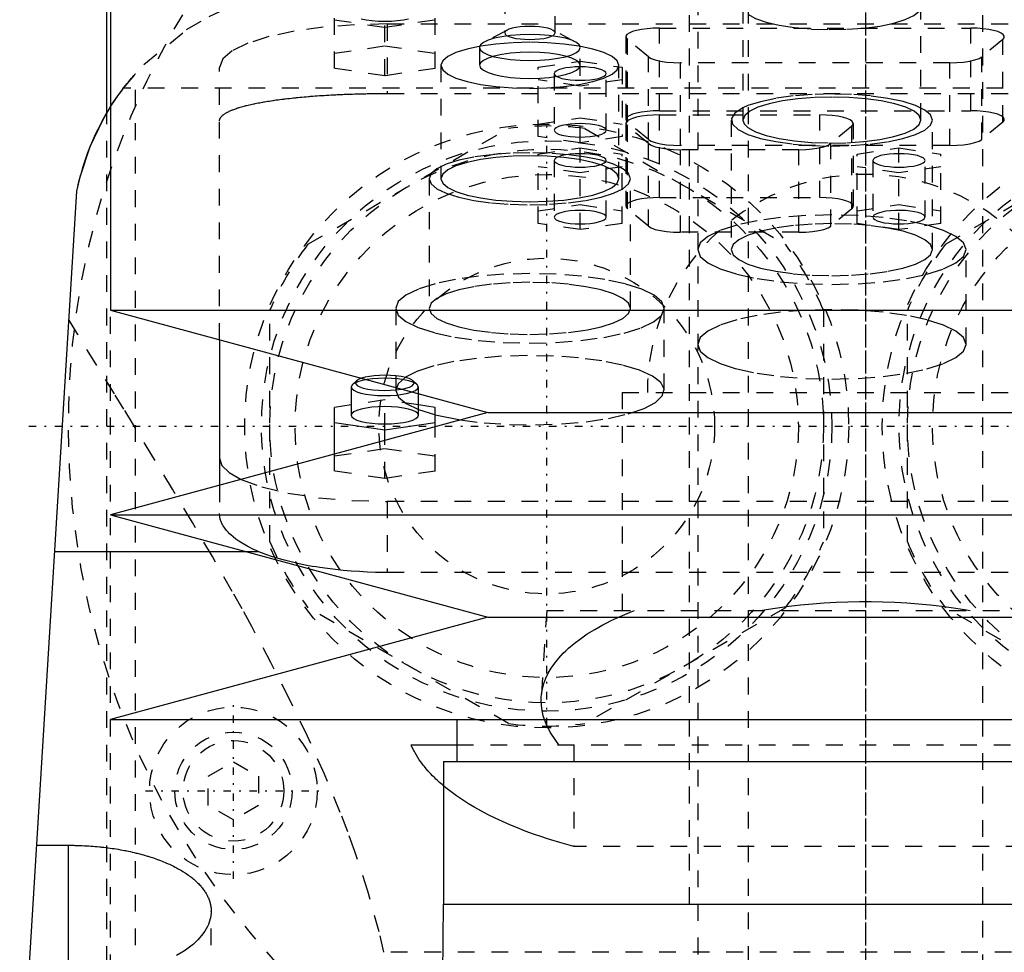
# Model space of a CAD drawing. Extents: x -90 to 90, y -139 to 487.
# Tile 9 of 14: x -50 to 8, y 195 to 250. Entities that reach past the tile are written whole.
import ezdxf

# ---------------------------------------------------------------- set-up
doc = ezdxf.new("R2010")
doc.units = 0
doc.linetypes.add('CENTER', pattern=[1.5, 0.45, -0.5, 0.05, -0.5])
doc.linetypes.add('DASHED', pattern=[2, 1, -1])
for name, color, linetype in [('AM_0', 7, 'CONTINUOUS'), ('AM_3', 7, 'DASHED'), ('AM_7', 7, 'CENTER')]:
    doc.layers.add(name, color=color, linetype=linetype)

msp = doc.modelspace()

# ---------------------------------------------------------------- linework, layer by layer
at = {"layer": 'AM_0', "color": 7, "linetype": 'CONTINUOUS'}
for p, q in [((-45, 300.5), (-45, 232.9)), ((-45.211, 244.674), (-45.211, 269)), ((-57, 77.05), (-47, 240)), ((-45, 232.9), (-22.5, 226.8)), ((-45, 232.9), (45, 232.9)), ((-38.5, 231.138), (-38.5, 222.462)), ((-30.577, 228.468), (-30.65, 228.329)), ((-30.65, 228.329), (-30.65, 226.639)), ((-30.336, 228.692), (-30.577, 228.468)), ((-26.65, 226.639), (-26.65, 227.925)), ((-30.65, 227.26), (-31.65, 227.11)), ((-25.65, 227.11), (-26.65, 227.26)), ((-22.5, 226.8), (-45, 220.7)), ((-31.65, 224.319), (-31.65, 227.11)), ((-25.65, 225.946), (-25.65, 227.11)), ((-25.65, 226.667), (-24.131, 226.36)), ((-22.5, 226.8), (22.5, 226.8)), ((-31.65, 226.214), (-28.65, 225.766)), ((-28.65, 225.766), (-25.65, 226.214)), ((-28.65, 225.133), (-28.65, 225.766)), ((-45, 220.7), (-22.5, 214.6)), ((-45, 220.7), (45, 220.7)), ((-36.885, 218.5), (-48.319, 218.5)), ((-22.5, 214.6), (-45, 208.5)), ((-22.5, 214.6), (22.5, 214.6)), ((-45, 208.5), (45, 208.5)), ((-24.35, 208.5), (-24.35, 206)), ((-27.082, 207), (-24.354, 207)), ((-25.15, 206), (-25.15, 197.5)), ((-25.15, 206), (25.15, 206)), ((-49.393, 201.006), (-47.5, 201.006)), ((-47.5, 192.749), (-47.5, 201.006)), ((-25.175, 197.5), (-25.428, 161.816)), ((-25.175, 197.5), (25.175, 197.5))]:
    msp.add_line(p, q, dxfattribs=at)
for points in [[(-30.65, 228.329), (-30.613, 228.23), (-30.502, 228.134), (-30.321, 228.045), (-30.079, 227.967), (-29.782, 227.903), (-29.444, 227.854), (-29.075, 227.824), (-28.691, 227.812), (-28.305, 227.82), (-27.932, 227.846), (-27.586, 227.891), (-27.28, 227.952), (-27.025, 228.028)], [(-30.336, 228.692), (-30.396, 228.601), (-30.384, 228.509), (-30.3, 228.42), (-30.147, 228.336), (-29.933, 228.263), (-29.665, 228.202), (-29.356, 228.156), (-29.017, 228.128), (-28.663, 228.118), (-28.308, 228.127), (-27.968, 228.154), (-27.656, 228.198)], [(-30.044, 228.845), (-30.218, 228.772), (-30.336, 228.692)], [(-30.65, 226.639), (-30.612, 226.538), (-30.498, 226.441), (-30.313, 226.351), (-30.064, 226.273), (-29.761, 226.209), (-29.415, 226.161), (-29.04, 226.131), (-28.65, 226.121), (-28.26, 226.131), (-27.885, 226.161), (-27.539, 226.209), (-27.236, 226.273), (-26.987, 226.351), (-26.802, 226.441), (-26.688, 226.538), (-26.65, 226.639)], [(-38.5, 224.088), (-38.354, 223.647), (-37.919, 223.219), (-37.209, 222.816)]]:
    msp.add_lwpolyline(points, dxfattribs=at)
for points in [[(-47, 240, 0), (-46.785, 240.919, 0), (-46.203, 242.663, 0), (-45.439, 244.272, 0), (-44.998, 245.022, 0)], [(-47, 240, 0), (-46.968, 240.157, 0), (-46.898, 240.471, 0), (-46.821, 240.784, 0), (-46.78, 240.94, 0), (-46.737, 241.095, 0), (-46.647, 241.403, 0), (-46.551, 241.709, 0), (-46.449, 242.01, 0), (-46.341, 242.307, 0), (-46.229, 242.599, 0), (-46.17, 242.743, 0), (-46.111, 242.885, 0), (-45.989, 243.165, 0), (-45.864, 243.439, 0), (-45.735, 243.705, 0), (-45.604, 243.964, 0), (-45.471, 244.214, 0), (-45.404, 244.336, 0), (-45.336, 244.456, 0), (-45.201, 244.689, 0), (-45.067, 244.913, 0), (-44.999, 245.021, 0)], [(-25.153, 204.555, 0), (-25.231, 204.621, 0), (-25.382, 204.753, 0), (-25.527, 204.886, 0), (-25.598, 204.953, 0), (-25.667, 205.02, 0), (-25.802, 205.154, 0), (-25.932, 205.289, 0), (-26.056, 205.425, 0), (-26.174, 205.561, 0), (-26.287, 205.697, 0), (-26.342, 205.766, 0), (-26.395, 205.834, 0), (-26.496, 205.971, 0), (-26.593, 206.108, 0), (-26.683, 206.246, 0), (-26.768, 206.383, 0), (-26.848, 206.521, 0), (-26.885, 206.589, 0), (-26.921, 206.658, 0), (-26.99, 206.795, 0), (-27.052, 206.932, 0), (-27.082, 207, 0)], [(-47.5, 201.006, 0), (-47.438, 201.006, 0), (-47.312, 201.005, 0), (-47.186, 201.004, 0), (-47.123, 201.002, 0), (-47.06, 201.001, 0), (-46.934, 200.998, 0), (-46.807, 200.993, 0), (-46.679, 200.988, 0), (-46.552, 200.982, 0), (-46.424, 200.975, 0), (-46.361, 200.972, 0), (-46.297, 200.967, 0), (-46.169, 200.959, 0), (-46.042, 200.949, 0), (-45.914, 200.939, 0), (-45.787, 200.927, 0), (-45.66, 200.915, 0), (-45.596, 200.908, 0), (-45.533, 200.902, 0), (-45.406, 200.888, 0), (-45.28, 200.873, 0), (-45.217, 200.865, 0), (-45.154, 200.857, 0), (-45.029, 200.84, 0), (-44.905, 200.822, 0), (-44.843, 200.813, 0), (-44.781, 200.804, 0), (-44.657, 200.784, 0), (-44.535, 200.764, 0), (-44.413, 200.743, 0), (-44.292, 200.721, 0), (-44.172, 200.699, 0), (-44.112, 200.687, 0), (-44.053, 200.675, 0), (-43.934, 200.651, 0), (-43.817, 200.626, 0), (-43.701, 200.6, 0), (-43.585, 200.573, 0), (-43.471, 200.545, 0), (-43.415, 200.532, 0), (-43.358, 200.517, 0), (-43.247, 200.488, 0), (-43.136, 200.459, 0), (-43.027, 200.429, 0), (-42.919, 200.398, 0), (-42.813, 200.366, 0), (-42.76, 200.35, 0), (-42.708, 200.334, 0), (-42.604, 200.301, 0), (-42.502, 200.268, 0), (-42.402, 200.234, 0), (-42.302, 200.2, 0), (-42.205, 200.165, 0), (-42.157, 200.147, 0), (-42.109, 200.129, 0), (-42.015, 200.093, 0), (-41.922, 200.057, 0), (-41.831, 200.02, 0), (-41.742, 199.983, 0), (-41.654, 199.946, 0), (-41.611, 199.927, 0), (-41.569, 199.908, 0), (-41.484, 199.87, 0), (-41.4, 199.831, 0), (-41.358, 199.811, 0), (-41.317, 199.791, 0), (-41.235, 199.751, 0), (-41.154, 199.71, 0), (-41.114, 199.689, 0), (-41.075, 199.668, 0), (-40.996, 199.626, 0), (-40.919, 199.583, 0), (-40.843, 199.539, 0), (-40.768, 199.495, 0), (-40.694, 199.451, 0), (-40.658, 199.428, 0), (-40.622, 199.406, 0), (-40.551, 199.36, 0), (-40.481, 199.314, 0), (-40.413, 199.267, 0), (-40.346, 199.22, 0), (-40.281, 199.172, 0), (-40.249, 199.148, 0), (-40.217, 199.124, 0), (-40.155, 199.075, 0), (-40.094, 199.026, 0), (-40.034, 198.976, 0), (-39.977, 198.926, 0), (-39.92, 198.876, 0), (-39.893, 198.851, 0), (-39.866, 198.825, 0), (-39.813, 198.774, 0), (-39.761, 198.723, 0), (-39.712, 198.671, 0), (-39.664, 198.619, 0), (-39.617, 198.567, 0), (-39.595, 198.54, 0), (-39.572, 198.514, 0), (-39.529, 198.461, 0), (-39.488, 198.408, 0), (-39.448, 198.354, 0), (-39.41, 198.301, 0), (-39.374, 198.247, 0), (-39.356, 198.22, 0), (-39.339, 198.193, 0), (-39.306, 198.139, 0), (-39.275, 198.084, 0), (-39.26, 198.057, 0), (-39.245, 198.03, 0), (-39.218, 197.975, 0), (-39.191, 197.921, 0), (-39.179, 197.893, 0), (-39.167, 197.866, 0), (-39.144, 197.811, 0), (-39.123, 197.756, 0), (-39.104, 197.702, 0), (-39.086, 197.647, 0), (-39.071, 197.592, 0), (-39.063, 197.565, 0), (-39.056, 197.538, 0), (-39.044, 197.483, 0), (-39.033, 197.429, 0), (-39.023, 197.374, 0), (-39.015, 197.32, 0), (-39.009, 197.266, 0), (-39.007, 197.239, 0), (-39.005, 197.212, 0), (-39.002, 197.158, 0), (-39, 197.105, 0), (-39, 197.078, 0)], [(-39, 197.078, 0), (-39.004, 196.95, 0), (-39.04, 196.688, 0), (-39.114, 196.423, 0), (-39.165, 196.29, 0), (-39.226, 196.157, 0), (-39.377, 195.891, 0), (-39.567, 195.628, 0), (-39.795, 195.371, 0), (-40.061, 195.12, 0), (-40.361, 194.878, 0), (-40.524, 194.761, 0), (-40.695, 194.647, 0), (-41.058, 194.428, 0)]]:
    msp.add_polyline3d(points, dxfattribs=at)
at = {"layer": 'AM_3', "color": 6, "linetype": 'DASHED'}
for p, q in [((-7, 419), (-7, -110.5)), ((7, -110.5), (7, 419)), ((-10, 403.5), (-10, -70.5)), ((-10.5, 300.5), (-10.5, 197.5)), ((-21.5, 259.576), (-21.5, 249.434)), ((-18.5, 249.434), (-18.5, 259.576)), ((-28.65, 246.874), (-28.65, 251.564)), ((-31.65, 247.322), (-31.65, 251.116)), ((-25.65, 247.322), (-25.65, 251.116)), ((-7.3, 251.002), (-7.3, 244.241)), ((3.3, 244.241), (3.3, 251.002)), ((-31.65, 250.219), (-28.65, 249.771)), ((-28.65, 249.771), (-25.65, 250.219)), ((-28.5, 249.97), (-28.5, 245.825)), ((-28.5, 249.97), (28.5, 249.97)), ((-21.342, 249.607), (-22.684, 248.911)), ((-17.316, 248.911), (-18.658, 249.607)), ((-12.28, 249.72), (6.28, 249.72)), ((-12.28, 244.794), (-12.28, 249.72)), ((6.28, 244.794), (6.28, 249.72)), ((-14.28, 249.202), (-14.28, 244.276)), ((-14.189, 244.122), (-14.189, 249.048)), ((-12.939, 248.013), (-14.189, 249.048)), ((8.189, 249.048), (6.939, 248.013)), ((8.189, 244.122), (8.189, 249.048)), ((-31.65, 248.218), (-28.65, 248.667)), ((-28.65, 248.667), (-25.65, 248.218)), ((-23, 248.565), (-23, 247.502)), ((-17, 242.882), (-17, 248.565)), ((-19.5, 247.383), (-17, 247.757)), ((-17, 247.757), (-14.5, 247.383)), ((-12.939, 243.086), (-12.939, 248.013)), ((6.939, 243.086), (6.939, 248.013)), ((-38.5, 231.138), (-38.5, 247.382)), ((-28.65, 246.874), (-31.65, 247.322)), ((-25.65, 247.322), (-28.65, 246.874)), ((-25.3, 247.502), (-25.3, 240.741)), ((-19.5, 243.255), (-19.5, 247.383)), ((-14.7, 240.741), (-14.7, 247.502)), ((-14.5, 247.383), (-14.5, 243.255)), ((-11.03, 242.723), (-11.03, 247.649)), ((5.03, 247.649), (-11.03, 247.649)), ((5.03, 242.723), (5.03, 247.649)), ((-43.5, 77.05), (-43.5, 247.019)), ((-17, 246.263), (-19.5, 246.636)), ((-18.55, 247.01), (-18.55, 243.629)), ((-14.5, 246.636), (-17, 246.263)), ((-15.45, 243.629), (-15.45, 247.01)), ((44.217, 246.15), (-44.217, 246.15)), ((-28.5, 245.825), (28.5, 245.825)), ((-12.28, 244.794), (6.28, 244.794)), ((-7.001, 245.099), (-7.301, 244.968)), ((-45.211, 176), (-45.211, 244.674)), ((-19.5, 244.003), (-17, 244.376)), ((-17, 244.376), (-14.5, 244.003)), ((-12.28, 244.544), (-2.72, 244.544)), ((-12.28, 239.617), (-12.28, 244.544)), ((-8, 244.241), (-8, 236.513)), ((-2.72, 239.617), (-2.72, 244.544)), ((4, 236.513), (4, 244.241)), ((-33.229, 236.837), (-21.271, 243.742)), ((-16.729, 243.742), (-4.771, 236.837)), ((-14.28, 244.026), (-14.28, 239.1)), ((-12.939, 243.086), (-14.189, 244.122)), ((-14.189, 238.945), (-14.189, 243.872)), ((-12.939, 242.836), (-14.189, 243.872)), ((-0.811, 243.872), (-2.061, 242.836)), ((-0.811, 238.945), (-0.811, 243.872)), ((-0.72, 239.1), (-0.72, 244.026)), ((4.771, 236.837), (16.729, 243.742)), ((8.189, 244.122), (6.939, 243.086)), ((-17, 242.882), (-19.5, 243.255)), ((-14.5, 243.255), (-17, 242.882)), ((-19.5, 242.207), (-17, 242.581)), ((-17, 242.581), (-14.5, 242.207)), ((-17, 237.706), (-17, 242.581)), ((-12.939, 237.91), (-12.939, 242.836)), ((5.03, 242.723), (-11.03, 242.723)), ((-11.03, 237.547), (-11.03, 242.473)), ((-3.97, 242.473), (-11.03, 242.473)), ((-3.97, 237.547), (-3.97, 242.473)), ((-2.061, 237.91), (-2.061, 242.836)), ((-0.5, 242.207), (2, 242.581)), ((2, 242.581), (4.5, 242.207)), ((2, 237.706), (2, 242.581)), ((-19.5, 238.079), (-19.5, 242.207)), ((-18.55, 241.833), (-18.55, 238.453)), ((-15.45, 238.453), (-15.45, 241.833)), ((-14.5, 238.079), (-14.5, 242.207)), ((-0.5, 238.079), (-0.5, 242.207)), ((0.45, 241.833), (0.45, 238.453)), ((3.55, 238.453), (3.55, 241.833)), ((4.5, 238.079), (4.5, 242.207)), ((-17, 241.086), (-19.5, 241.46)), ((-14.5, 241.46), (-17, 241.086)), ((2, 241.086), (-0.5, 241.46)), ((4.5, 241.46), (2, 241.086)), ((-26, 240.741), (-26, 233.013)), ((-14, 233.013), (-14, 240.741)), ((-12.28, 239.617), (-2.72, 239.617)), ((-19.5, 238.826), (-17, 239.2)), ((-17, 239.2), (-14.5, 238.826)), ((-12.939, 237.91), (-14.189, 238.945)), ((-0.811, 238.945), (-2.061, 237.91)), ((-0.5, 238.826), (2, 239.2)), ((2, 239.2), (4.5, 238.826)), ((0.455, 238.484), (0.45, 238.453)), ((-17, 237.706), (-19.5, 238.079)), ((-14.5, 238.079), (-17, 237.706)), ((2, 237.706), (-0.5, 238.079)), ((4.5, 238.079), (2, 237.706)), ((-3.97, 237.547), (-11.03, 237.547)), ((6, 230.867), (6, 236.513)), ((-28, 233.013), (-28, 228.133)), ((-12, 228.133), (-12, 233.013)), ((-45, 179.5), (-45, 232.9)), ((-35.5, 219.096), (-35.5, 232.904)), ((-2.5, 232.904), (-2.5, 219.096)), ((2.5, 219.096), (2.5, 232.904)), ((-26.723, 228.468), (-26.964, 228.692)), ((-26.65, 227.925), (-26.65, 228.329)), ((-14.5, 228), (-14.5, 215)), ((-14.5, 228), (14.5, 228)), ((-28.65, 227.559), (-30.65, 227.26)), ((-28.65, 225.766), (-28.65, 227.559)), ((-26.65, 227.26), (-28.65, 227.559)), ((-25.65, 223.316), (-25.65, 225.946)), ((-28.65, 222.868), (-28.65, 225.133)), ((-31.65, 224.213), (-28.65, 224.661)), ((-31.65, 223.316), (-31.65, 224.319)), ((-28.65, 224.661), (-25.65, 224.213)), ((-28.65, 222.868), (-31.65, 223.316)), ((-25.65, 223.316), (-28.65, 222.868)), ((-38.5, 222.462), (-38.5, 220.775)), ((-28.5, 221.5), (-28.5, 217.269)), ((28.5, 221.5), (-28.5, 221.5)), ((-36.159, 218.5), (-36.885, 218.5)), ((28.5, 217.269), (-28.5, 217.269)), ((-21.271, 208.258), (-33.229, 215.163)), ((-19, 215), (-19.323, 209.83)), ((-19, 215), (19, 215)), ((-4.771, 215.163), (-16.729, 208.258)), ((16.729, 208.258), (4.771, 215.163)), ((-24.354, 207), (24.354, 207)), ((-17.375, 207), (-17.375, 200.939)), ((-39.172, 205.116), (-37.672, 205.982)), ((-37.672, 205.982), (-36.172, 205.116)), ((-39.172, 203.384), (-39.172, 205.116)), ((-36.172, 205.116), (-36.172, 203.384)), ((-37.672, 202.518), (-39.172, 203.384)), ((-36.172, 203.384), (-37.672, 202.518)), ((17.375, 200.939), (-17.375, 200.939)), ((-39, 77.05), (-39, 197.078)), ((28.705, 194.625), (-28.705, 194.625))]:
    msp.add_line(p, q, dxfattribs=at)
for points in [[(-7.004, 250.55), (-6.556, 250.301), (-5.925, 250.08), (-5.138, 249.897), (-4.225, 249.757), (-3.223, 249.667), (-2.172, 249.631), (-1.114, 249.65), (-0.091, 249.722), (0.855, 249.846), (1.686, 250.016), (2.371, 250.226), (2.88, 250.467), (3.194, 250.729), (3.3, 251.002)], [(-30.064, 250.278), (-29.761, 250.214), (-29.415, 250.166), (-29.04, 250.137), (-28.65, 250.127), (-28.26, 250.137), (-27.885, 250.166), (-27.539, 250.214), (-27.236, 250.278)], [(-28.5, 249.97), (-30.451, 249.92), (-32.327, 249.773), (-34.056, 249.534), (-35.571, 249.212), (-36.815, 248.82), (-37.739, 248.372), (-38.308, 247.887), (-38.5, 247.382)], [(-18.5, 249.434), (-18.529, 249.51), (-18.614, 249.582), (-18.753, 249.65), (-18.939, 249.708), (-19.167, 249.757), (-19.426, 249.793), (-19.707, 249.815), (-20, 249.822), (-20.293, 249.815), (-20.574, 249.793), (-20.833, 249.757), (-21.061, 249.708), (-21.247, 249.65), (-21.386, 249.582), (-21.471, 249.51), (-21.5, 249.434)], [(-21.5, 249.434), (-21.471, 249.358), (-21.386, 249.285), (-21.247, 249.218), (-21.061, 249.159), (-20.833, 249.111), (-20.574, 249.075), (-20.293, 249.053), (-20, 249.046), (-19.707, 249.053), (-19.426, 249.075), (-19.167, 249.111), (-18.939, 249.159), (-18.753, 249.218), (-18.614, 249.285), (-18.529, 249.358), (-18.5, 249.434)], [(-12.28, 249.72), (-12.652, 249.711), (-13.012, 249.684), (-13.346, 249.64), (-13.642, 249.581), (-13.891, 249.509), (-14.083, 249.426), (-14.213, 249.335), (-14.274, 249.239), (-14.266, 249.143), (-14.189, 249.048)], [(8.189, 249.048), (8.266, 249.143), (8.274, 249.239), (8.213, 249.335), (8.083, 249.426), (7.891, 249.509), (7.642, 249.581), (7.346, 249.64), (7.012, 249.684), (6.652, 249.711), (6.28, 249.72)], [(-14.7, 247.502), (-14.802, 247.77), (-15.103, 248.027), (-15.593, 248.264), (-16.252, 248.472), (-17.055, 248.643), (-17.972, 248.769), (-18.966, 248.847), (-20, 248.874), (-21.034, 248.847), (-22.028, 248.769), (-22.945, 248.643), (-23.748, 248.472), (-24.407, 248.264), (-24.897, 248.027), (-25.198, 247.77), (-25.3, 247.502)], [(-17, 248.565), (-17.058, 248.716), (-17.228, 248.862), (-17.506, 248.996), (-17.879, 249.114), (-18.333, 249.21), (-18.852, 249.282), (-19.415, 249.326), (-20, 249.341), (-20.585, 249.326), (-21.148, 249.282), (-21.667, 249.21), (-22.121, 249.114), (-22.494, 248.996), (-22.772, 248.862), (-22.942, 248.716), (-23, 248.565)], [(-23, 248.565), (-22.942, 248.413), (-22.772, 248.267), (-22.494, 248.133), (-22.121, 248.016), (-21.667, 247.919), (-21.148, 247.847), (-20.585, 247.803), (-20, 247.788), (-19.415, 247.803), (-18.852, 247.847), (-18.333, 247.919), (-17.879, 248.016), (-17.506, 248.133), (-17.228, 248.267), (-17.058, 248.413), (-17, 248.565)], [(-12.939, 248.013), (-12.771, 247.912), (-12.526, 247.824), (-12.214, 247.75), (-11.85, 247.695), (-11.449, 247.661), (-11.03, 247.649)], [(5.03, 247.649), (5.449, 247.661), (5.85, 247.695), (6.214, 247.75), (6.526, 247.824), (6.771, 247.912), (6.939, 248.013)], [(-25.3, 247.502), (-25.198, 247.234), (-24.897, 246.977), (-24.407, 246.74), (-23.748, 246.532), (-22.945, 246.361), (-22.028, 246.235), (-21.034, 246.157), (-20, 246.13), (-18.966, 246.157), (-17.972, 246.235), (-17.055, 246.361), (-16.252, 246.532), (-15.593, 246.74), (-15.103, 246.977), (-14.802, 247.234), (-14.7, 247.502)], [(-2, 245.612), (-3.034, 245.586), (-4.028, 245.508), (-4.945, 245.381), (-5.748, 245.211), (-6.407, 245.003), (-6.897, 244.766), (-7.198, 244.508), (-7.3, 244.241)], [(-2, 245.793), (-3.175, 245.763), (-4.304, 245.674), (-5.344, 245.53), (-6.255, 245.335), (-7.001, 245.099)], [(-7.001, 243.382), (-6.257, 243.146), (-5.35, 242.952), (-4.313, 242.808), (-3.188, 242.718), (-2.016, 242.688), (-0.844, 242.717), (0.283, 242.804), (1.322, 242.947), (2.234, 243.14), (2.983, 243.375), (3.539, 243.644), (3.883, 243.935), (4, 244.238), (3.886, 244.542), (3.546, 244.833), (2.992, 245.102), (2.246, 245.338), (1.336, 245.531), (0.298, 245.675), (-0.828, 245.764), (-2, 245.793)], [(3.3, 244.241), (3.198, 244.508), (2.897, 244.766), (2.407, 245.003), (1.748, 245.211), (0.945, 245.381), (0.028, 245.508), (-0.966, 245.586), (-2, 245.612)], [(-12.28, 244.794), (-12.652, 244.785), (-13.012, 244.758), (-13.346, 244.714), (-13.642, 244.655), (-13.891, 244.583), (-14.083, 244.5), (-14.213, 244.409), (-14.274, 244.313), (-14.266, 244.216), (-14.189, 244.122)], [(-7.301, 244.968), (-7.778, 244.659), (-7.99, 244.331), (-7.927, 243.999), (-7.592, 243.678), (-7.001, 243.382)], [(8.189, 244.122), (8.266, 244.216), (8.274, 244.313), (8.213, 244.409), (8.083, 244.5), (7.891, 244.583), (7.642, 244.655), (7.346, 244.714), (7.012, 244.758), (6.652, 244.785), (6.28, 244.794)], [(-12.28, 244.544), (-12.652, 244.534), (-13.012, 244.508), (-13.346, 244.464), (-13.642, 244.405), (-13.891, 244.333), (-14.083, 244.249), (-14.213, 244.159), (-14.274, 244.063), (-14.266, 243.966), (-14.189, 243.872)], [(-7.3, 244.241), (-7.225, 244.011), (-7.004, 243.788)], [(-7.004, 243.788), (-6.556, 243.54), (-5.925, 243.319), (-5.138, 243.135), (-4.225, 242.996), (-3.223, 242.906), (-2.172, 242.87), (-1.114, 242.888), (-0.091, 242.961), (0.855, 243.085), (1.686, 243.255), (2.371, 243.465), (2.88, 243.705), (3.194, 243.968), (3.3, 244.241)], [(-0.811, 243.872), (-0.734, 243.966), (-0.726, 244.063), (-0.787, 244.159), (-0.917, 244.249), (-1.109, 244.333), (-1.358, 244.405), (-1.654, 244.464), (-1.988, 244.508), (-2.348, 244.534), (-2.72, 244.544)], [(-12.939, 243.086), (-12.771, 242.986), (-12.526, 242.897), (-12.214, 242.824), (-11.85, 242.769), (-11.449, 242.735), (-11.03, 242.723)], [(5.03, 242.723), (5.449, 242.735), (5.85, 242.769), (6.214, 242.824), (6.526, 242.897), (6.771, 242.986), (6.939, 243.086)], [(-12.939, 242.836), (-12.771, 242.736), (-12.526, 242.647), (-12.214, 242.574), (-11.85, 242.519), (-11.449, 242.485), (-11.03, 242.473)], [(-3.97, 242.473), (-3.551, 242.485), (-3.15, 242.519), (-2.786, 242.574), (-2.474, 242.647), (-2.229, 242.736), (-2.061, 242.836)], [(-20, 242.293), (-21.171, 242.264), (-22.296, 242.175), (-23.333, 242.032), (-24.243, 241.839), (-24.989, 241.603), (-25.543, 241.335), (-25.885, 241.044), (-26, 240.741)], [(-20, 242.112), (-21.034, 242.086), (-22.028, 242.008), (-22.945, 241.881), (-23.748, 241.711), (-24.407, 241.503), (-24.897, 241.266), (-25.198, 241.008), (-25.3, 240.741), (-25.198, 240.473), (-24.897, 240.216), (-24.407, 239.978), (-23.748, 239.771), (-22.945, 239.6), (-22.028, 239.473), (-21.034, 239.395), (-20, 239.369), (-18.966, 239.395), (-17.972, 239.473), (-17.055, 239.6), (-16.252, 239.771), (-15.593, 239.978), (-15.103, 240.216), (-14.802, 240.473), (-14.7, 240.741)], [(-14, 240.741), (-14.115, 241.044), (-14.457, 241.335), (-15.011, 241.603), (-15.757, 241.839), (-16.667, 242.032), (-17.704, 242.175), (-18.829, 242.264), (-20, 242.293)], [(-14.7, 240.741), (-14.802, 241.008), (-15.103, 241.266), (-15.593, 241.503), (-16.252, 241.711), (-17.055, 241.881), (-17.972, 242.008), (-18.966, 242.086), (-20, 242.112)], [(-15.45, 241.833), (-15.48, 241.912), (-15.568, 241.987), (-15.711, 242.056), (-15.904, 242.117), (-16.139, 242.167), (-16.407, 242.204), (-16.698, 242.227), (-17, 242.235), (-17.302, 242.227), (-17.593, 242.204), (-17.861, 242.167), (-18.096, 242.117), (-18.289, 242.056), (-18.432, 241.987), (-18.52, 241.912), (-18.55, 241.833)], [(-18.55, 241.833), (-18.52, 241.755), (-18.432, 241.68), (-18.289, 241.611), (-18.096, 241.55), (-17.861, 241.5), (-17.593, 241.463), (-17.302, 241.44), (-17, 241.432), (-16.698, 241.44), (-16.407, 241.463), (-16.139, 241.5), (-15.904, 241.55), (-15.711, 241.611), (-15.568, 241.68), (-15.48, 241.755), (-15.45, 241.833)], [(3.55, 241.833), (3.52, 241.912), (3.432, 241.987), (3.289, 242.056), (3.096, 242.117), (2.861, 242.167), (2.593, 242.204), (2.302, 242.227), (2, 242.235), (1.698, 242.227), (1.407, 242.204), (1.139, 242.167), (0.904, 242.117), (0.711, 242.056), (0.568, 241.987), (0.48, 241.912), (0.45, 241.833)], [(0.45, 241.833), (0.48, 241.755), (0.568, 241.68), (0.711, 241.611), (0.904, 241.55), (1.139, 241.5), (1.407, 241.463), (1.698, 241.44), (2, 241.432), (2.302, 241.44), (2.593, 241.463), (2.861, 241.5), (3.096, 241.55), (3.289, 241.611), (3.432, 241.68), (3.52, 241.755), (3.55, 241.833)], [(-26, 240.741), (-25.885, 240.438), (-25.543, 240.146), (-24.989, 239.878), (-24.243, 239.642), (-23.333, 239.449), (-22.296, 239.306), (-21.171, 239.217), (-20, 239.188), (-18.829, 239.217), (-17.704, 239.306), (-16.667, 239.449), (-15.757, 239.642), (-15.011, 239.878), (-14.457, 240.146), (-14.115, 240.438), (-14, 240.741)], [(-12.28, 239.617), (-12.652, 239.608), (-13.012, 239.581), (-13.346, 239.538), (-13.642, 239.479), (-13.891, 239.406), (-14.083, 239.323), (-14.213, 239.232), (-14.274, 239.137), (-14.266, 239.04), (-14.189, 238.945)], [(-0.811, 238.945), (-0.734, 239.04), (-0.726, 239.137), (-0.787, 239.232), (-0.917, 239.323), (-1.109, 239.406), (-1.358, 239.479), (-1.654, 239.538), (-1.988, 239.581), (-2.348, 239.608), (-2.72, 239.617)], [(0.45, 238.453), (0.479, 238.375), (0.565, 238.301), (0.705, 238.232), (0.893, 238.172), (1.123, 238.122), (1.386, 238.084), (1.672, 238.061), (1.97, 238.052), (2.269, 238.058), (2.558, 238.078), (2.827, 238.113), (3.064, 238.161), (3.261, 238.219), (3.411, 238.287), (3.508, 238.36), (3.549, 238.437), (3.531, 238.515), (3.456, 238.59), (3.327, 238.66), (3.148, 238.722), (2.925, 238.774), (2.668, 238.815), (2.386, 238.841), (2.09, 238.853), (1.79, 238.85), (1.498, 238.832), (1.225, 238.8), (0.98, 238.755), (0.775, 238.698), (0.615, 238.633), (0.507, 238.56), (0.455, 238.484)], [(-12.939, 237.91), (-12.771, 237.81), (-12.526, 237.721), (-12.214, 237.647), (-11.85, 237.592), (-11.449, 237.558), (-11.03, 237.547)], [(-2, 238.066), (-3.171, 238.036), (-4.296, 237.948), (-5.333, 237.804), (-6.243, 237.611), (-6.989, 237.376), (-7.543, 237.107), (-7.885, 236.816), (-8, 236.513)], [(-3.97, 237.547), (-3.551, 237.558), (-3.15, 237.592), (-2.786, 237.647), (-2.474, 237.721), (-2.229, 237.81), (-2.061, 237.91)], [(4, 236.513), (3.885, 236.816), (3.543, 237.107), (2.989, 237.376), (2.243, 237.611), (1.333, 237.804), (0.296, 237.948), (-0.829, 238.036), (-2, 238.066)], [(-8, 236.513), (-7.886, 236.212), (-7.549, 235.922), (-7.001, 235.655)], [(-7.001, 235.655), (-6.257, 235.419), (-5.348, 235.225), (-4.311, 235.08), (-3.185, 234.991), (-2.013, 234.96), (-0.841, 234.99), (0.287, 235.077), (1.327, 235.221), (2.238, 235.414), (2.986, 235.649), (3.542, 235.918), (3.884, 236.21), (4, 236.513)], [(-20, 235.084), (-21.559, 235.044), (-23.057, 234.927), (-24.439, 234.736), (-25.651, 234.479), (-26.646, 234.166), (-27.386, 233.809), (-27.843, 233.421), (-28, 233.018), (-27.85, 232.614), (-27.399, 232.226), (-26.665, 231.868), (-25.675, 231.554), (-24.468, 231.296), (-23.089, 231.103), (-21.592, 230.984), (-20.035, 230.943), (-18.475, 230.981), (-16.974, 231.096), (-15.59, 231.286), (-14.374, 231.541), (-13.374, 231.853), (-12.627, 232.209), (-12.164, 232.597), (-12, 233)], [(-12, 233), (-12.145, 233.406), (-12.594, 233.796), (-13.33, 234.157), (-14.325, 234.473), (-15.539, 234.732), (-16.927, 234.925), (-18.433, 235.044), (-20, 235.084)], [(-20, 234.566), (-21.171, 234.536), (-22.296, 234.448), (-23.333, 234.304), (-24.243, 234.111), (-24.989, 233.876), (-25.543, 233.607), (-25.885, 233.316), (-26, 233.013)], [(-14, 233.013), (-14.115, 233.316), (-14.457, 233.607), (-15.011, 233.876), (-15.757, 234.111), (-16.667, 234.304), (-17.704, 234.448), (-18.829, 234.536), (-20, 234.566)], [(-26, 233.013), (-25.885, 232.71), (-25.543, 232.419), (-24.989, 232.15), (-24.243, 231.915), (-23.333, 231.722), (-22.296, 231.578), (-21.171, 231.49), (-20, 231.46), (-18.829, 231.49), (-17.704, 231.578), (-16.667, 231.722), (-15.757, 231.915), (-15.011, 232.15), (-14.457, 232.419), (-14.115, 232.71), (-14, 233.013)], [(-24.131, 226.36), (-22.726, 226.186), (-21.218, 226.087), (-19.663, 226.064), (-18.122, 226.12), (-16.651, 226.253), (-15.308, 226.456), (-14.142, 226.723), (-13.198, 227.043), (-12.511, 227.405), (-12.108, 227.794), (-12.004, 228.196), (-12.202, 228.596), (-12.696, 228.978), (-13.466, 229.328), (-14.484, 229.633), (-15.71, 229.881), (-17.099, 230.063), (-18.598, 230.172), (-20.15, 230.203), (-21.696, 230.157), (-23.178, 230.033), (-24.539, 229.838), (-25.729, 229.578), (-26.702, 229.264), (-27.421, 228.906), (-27.859, 228.52), (-28, 228.118), (-27.838, 227.718), (-27.378, 227.333), (-26.64, 226.978), (-25.65, 226.667)], [(-28.65, 229.024), (-28.971, 229.016), (-29.281, 228.993), (-29.569, 228.956), (-29.827, 228.906), (-30.044, 228.845)], [(-27.656, 228.198), (-27.395, 228.255), (-27.183, 228.324), (-27.026, 228.402), (-26.93, 228.487), (-26.9, 228.575), (-26.936, 228.663), (-27.038, 228.747), (-27.201, 228.825), (-27.418, 228.893), (-27.683, 228.948), (-27.984, 228.99), (-28.311, 229.015), (-28.65, 229.024)], [(-28.65, 228.847), (-29.019, 228.838), (-29.376, 228.812), (-29.707, 228.769), (-30.002, 228.711), (-30.251, 228.64), (-30.445, 228.558), (-30.577, 228.468)], [(-27.025, 228.028), (-26.826, 228.117), (-26.7, 228.215), (-26.651, 228.317), (-26.681, 228.42), (-26.789, 228.519), (-26.97, 228.61), (-27.219, 228.691), (-27.524, 228.757), (-27.873, 228.806), (-28.254, 228.837), (-28.65, 228.847)], [(-28.65, 227.157), (-29.04, 227.147), (-29.415, 227.117), (-29.761, 227.069), (-30.064, 227.005), (-30.313, 226.927), (-30.498, 226.837), (-30.612, 226.74), (-30.65, 226.639)], [(-26.65, 226.639), (-26.688, 226.74), (-26.802, 226.837), (-26.987, 226.927), (-27.236, 227.005), (-27.539, 227.069), (-27.885, 227.117), (-28.26, 227.147), (-28.65, 227.157)], [(-37.209, 222.816), (-35.984, 222.372), (-34.426, 222.003), (-32.603, 221.728), (-30.598, 221.558), (-28.5, 221.5)]]:
    msp.add_lwpolyline(points, dxfattribs=at)
for points in [[(-17, 247.502), (-17.058, 247.654), (-17.228, 247.799), (-17.506, 247.933), (-17.879, 248.051), (-18.333, 248.148), (-18.852, 248.219), (-19.415, 248.264), (-20, 248.278), (-20.585, 248.264), (-21.148, 248.219), (-21.667, 248.148), (-22.121, 248.051), (-22.494, 247.933), (-22.772, 247.799), (-22.942, 247.654), (-23, 247.502), (-22.942, 247.351), (-22.772, 247.205), (-22.494, 247.071), (-22.121, 246.953), (-21.667, 246.856), (-21.148, 246.785), (-20.585, 246.741), (-20, 246.726), (-19.415, 246.741), (-18.852, 246.785), (-18.333, 246.856), (-17.879, 246.953), (-17.506, 247.071), (-17.228, 247.205), (-17.058, 247.351)], [(-15.45, 247.01), (-15.48, 247.088), (-15.568, 247.163), (-15.711, 247.233), (-15.904, 247.293), (-16.139, 247.343), (-16.407, 247.38), (-16.698, 247.403), (-17, 247.411), (-17.302, 247.403), (-17.593, 247.38), (-17.861, 247.343), (-18.096, 247.293), (-18.289, 247.233), (-18.432, 247.163), (-18.52, 247.088), (-18.55, 247.01), (-18.52, 246.932), (-18.432, 246.856), (-18.289, 246.787), (-18.096, 246.726), (-17.861, 246.676), (-17.593, 246.639), (-17.302, 246.616), (-17, 246.609), (-16.698, 246.616), (-16.407, 246.639), (-16.139, 246.676), (-15.904, 246.726), (-15.711, 246.787), (-15.568, 246.856), (-15.48, 246.932)], [(-15.45, 243.629), (-15.48, 243.707), (-15.568, 243.783), (-15.711, 243.852), (-15.904, 243.913), (-16.139, 243.963), (-16.407, 244), (-16.698, 244.022), (-17, 244.03), (-17.302, 244.022), (-17.593, 244), (-17.861, 243.963), (-18.096, 243.913), (-18.289, 243.852), (-18.432, 243.783), (-18.52, 243.707), (-18.55, 243.629), (-18.52, 243.551), (-18.432, 243.476), (-18.289, 243.406), (-18.096, 243.345), (-17.861, 243.295), (-17.593, 243.258), (-17.302, 243.236), (-17, 243.228), (-16.698, 243.236), (-16.407, 243.258), (-16.139, 243.295), (-15.904, 243.345), (-15.711, 243.406), (-15.568, 243.476), (-15.48, 243.551)], [(-15.45, 238.453), (-15.48, 238.531), (-15.568, 238.606), (-15.711, 238.676), (-15.904, 238.736), (-16.139, 238.786), (-16.407, 238.823), (-16.698, 238.846), (-17, 238.854), (-17.302, 238.846), (-17.593, 238.823), (-17.861, 238.786), (-18.096, 238.736), (-18.289, 238.676), (-18.432, 238.606), (-18.52, 238.531), (-18.55, 238.453), (-18.52, 238.374), (-18.432, 238.299), (-18.289, 238.23), (-18.096, 238.169), (-17.861, 238.119), (-17.593, 238.082), (-17.302, 238.059), (-17, 238.051), (-16.698, 238.059), (-16.407, 238.082), (-16.139, 238.119), (-15.904, 238.169), (-15.711, 238.23), (-15.568, 238.299), (-15.48, 238.374)], [(6, 236.513), (5.846, 236.917), (5.391, 237.306), (4.652, 237.663), (3.657, 237.977), (2.445, 238.235), (1.061, 238.426), (-0.439, 238.544), (-2, 238.584), (-3.561, 238.544), (-5.061, 238.426), (-6.445, 238.235), (-7.657, 237.977), (-8.652, 237.663), (-9.391, 237.306), (-9.846, 236.917), (-10, 236.513), (-9.846, 236.109), (-9.391, 235.721), (-8.652, 235.363), (-7.657, 235.049), (-6.445, 234.792), (-5.061, 234.6), (-3.561, 234.482), (-2, 234.443), (-0.439, 234.482), (1.061, 234.6), (2.445, 234.792), (3.657, 235.049), (4.652, 235.363), (5.391, 235.721), (5.846, 236.109)], [(-10, 230.867), (-9.846, 230.464), (-9.391, 230.075), (-8.652, 229.717), (-7.657, 229.403), (-6.445, 229.146), (-5.061, 228.955), (-3.561, 228.837), (-2, 228.797), (-0.439, 228.837), (1.061, 228.955), (2.445, 229.146), (3.657, 229.403), (4.652, 229.717), (5.391, 230.075), (5.846, 230.464), (6, 230.867), (5.846, 231.271), (5.391, 231.66), (4.652, 232.018), (3.657, 232.332), (2.445, 232.589), (1.061, 232.78), (-0.439, 232.898), (-2, 232.938), (-3.561, 232.898), (-5.061, 232.78), (-6.445, 232.589), (-7.657, 232.332), (-8.652, 232.018), (-9.391, 231.66), (-9.846, 231.271)]]:
    msp.add_lwpolyline(points, close=True, dxfattribs=at)
for points in [[(-44.217, 246.15, 0), (-43.009, 247.545, 0), (-40.464, 249.628, 0), (-39.118, 250.406, 0), (-38.786, 250.57, 0), (-38.489, 250.709, 0), (-38.355, 250.769, 0), (-38.232, 250.823, 0), (-38.021, 250.912, 0), (-37.862, 250.977, 0), (-37.803, 251, 0)], [(-44.999, 245.021, 0), (-44.935, 245.122, 0), (-44.808, 245.318, 0), (-44.683, 245.504, 0), (-44.622, 245.593, 0), (-44.561, 245.68, 0), (-44.442, 245.847, 0), (-44.327, 246.003, 0), (-44.216, 246.151, 0), (-44.108, 246.291, 0), (-44.005, 246.421, 0), (-43.956, 246.481, 0), (-43.909, 246.539, 0), (-43.821, 246.646, 0), (-43.742, 246.74, 0), (-43.673, 246.821, 0), (-43.616, 246.887, 0), (-43.57, 246.94, 0), (-43.551, 246.962, 0), (-43.535, 246.979, 0), (-43.512, 247.005, 0), (-43.501, 247.017, 0), (-43.5, 247.019, 0)], [(-44.998, 245.022, 0), (-44.874, 245.217, 0), (-44.618, 245.599, 0), (-44.353, 245.969, 0), (-44.217, 246.15, 0)], [(-38.5, 244.194, 0), (-38.5, 244.206, 0), (-38.498, 244.23, 0), (-38.494, 244.254, 0), (-38.491, 244.266, 0), (-38.488, 244.278, 0), (-38.48, 244.303, 0), (-38.47, 244.327, 0), (-38.458, 244.352, 0), (-38.444, 244.376, 0), (-38.427, 244.4, 0), (-38.418, 244.413, 0), (-38.409, 244.425, 0), (-38.388, 244.449, 0), (-38.366, 244.473, 0), (-38.341, 244.498, 0), (-38.314, 244.522, 0), (-38.285, 244.546, 0), (-38.27, 244.558, 0), (-38.254, 244.57, 0), (-38.22, 244.594, 0), (-38.185, 244.618, 0), (-38.166, 244.63, 0), (-38.147, 244.642, 0), (-38.107, 244.666, 0), (-38.065, 244.69, 0), (-38.043, 244.702, 0), (-38.021, 244.713, 0), (-37.975, 244.737, 0), (-37.926, 244.76, 0), (-37.876, 244.783, 0), (-37.824, 244.806, 0), (-37.769, 244.829, 0), (-37.741, 244.84, 0), (-37.713, 244.852, 0), (-37.654, 244.874, 0), (-37.593, 244.896, 0), (-37.531, 244.918, 0), (-37.466, 244.94, 0), (-37.4, 244.962, 0), (-37.366, 244.973, 0), (-37.332, 244.983, 0), (-37.262, 245.005, 0), (-37.19, 245.026, 0), (-37.116, 245.046, 0), (-37.04, 245.067, 0), (-36.963, 245.087, 0), (-36.924, 245.097, 0), (-36.884, 245.107, 0), (-36.803, 245.127, 0), (-36.721, 245.146, 0), (-36.637, 245.166, 0), (-36.552, 245.185, 0), (-36.465, 245.203, 0), (-36.421, 245.213, 0), (-36.377, 245.222, 0), (-36.288, 245.24, 0), (-36.197, 245.258, 0), (-36.105, 245.275, 0), (-36.011, 245.293, 0), (-35.917, 245.31, 0), (-35.869, 245.318, 0), (-35.821, 245.326, 0), (-35.724, 245.343, 0), (-35.627, 245.359, 0), (-35.578, 245.367, 0), (-35.528, 245.374, 0), (-35.428, 245.39, 0), (-35.325, 245.405, 0), (-35.274, 245.413, 0), (-35.221, 245.42, 0), (-35.116, 245.435, 0), (-35.008, 245.45, 0), (-34.899, 245.465, 0), (-34.788, 245.479, 0), (-34.675, 245.493, 0), (-34.618, 245.5, 0), (-34.56, 245.507, 0), (-34.444, 245.521, 0), (-34.327, 245.534, 0), (-34.208, 245.548, 0), (-34.087, 245.561, 0), (-33.965, 245.573, 0), (-33.903, 245.579, 0), (-33.842, 245.586, 0), (-33.717, 245.598, 0), (-33.591, 245.61, 0), (-33.463, 245.621, 0), (-33.334, 245.632, 0), (-33.204, 245.643, 0), (-33.139, 245.649, 0), (-33.073, 245.654, 0), (-32.941, 245.665, 0), (-32.808, 245.675, 0), (-32.673, 245.684, 0), (-32.538, 245.694, 0), (-32.402, 245.703, 0), (-32.334, 245.707, 0), (-32.265, 245.712, 0), (-32.127, 245.72, 0), (-31.989, 245.728, 0), (-31.849, 245.736, 0), (-31.709, 245.744, 0), (-31.568, 245.751, 0), (-31.498, 245.754, 0), (-31.427, 245.758, 0), (-31.285, 245.764, 0), (-31.143, 245.77, 0), (-31.072, 245.773, 0), (-31, 245.776, 0), (-30.857, 245.782, 0), (-30.714, 245.787, 0), (-30.642, 245.789, 0), (-30.571, 245.792, 0), (-30.427, 245.796, 0), (-30.283, 245.8, 0), (-30.139, 245.804, 0), (-29.995, 245.808, 0), (-29.852, 245.811, 0), (-29.78, 245.812, 0), (-29.708, 245.814, 0), (-29.564, 245.816, 0), (-29.421, 245.819, 0), (-29.278, 245.82, 0), (-29.136, 245.822, 0), (-28.993, 245.823, 0), (-28.922, 245.824, 0), (-28.852, 245.824, 0), (-28.711, 245.825, 0), (-28.57, 245.825, 0), (-28.5, 245.825, 0)], [(-28.705, 194.625, 0), (-28.992, 195.849, 0), (-29.657, 198.262, 0), (-30.432, 200.632, 0), (-30.855, 201.801, 0), (-31.3, 202.96, 0), (-32.247, 205.249, 0), (-33.26, 207.501, 0), (-34.327, 209.716, 0), (-35.437, 211.895, 0), (-36.579, 214.038, 0), (-37.16, 215.095, 0), (-37.745, 216.143, 0), (-38.925, 218.211, 0), (-40.111, 220.239, 0), (-41.296, 222.226, 0), (-42.472, 224.169, 0), (-43.631, 226.066, 0), (-44.203, 226.996, 0), (-44.768, 227.914, 0), (-45.877, 229.711, 0), (-46.95, 231.453, 0), (-47.472, 232.303, 0)], [(-36.159, 218.5, 0), (-36.28, 218.553, 0), (-36.516, 218.662, 0), (-36.741, 218.775, 0), (-36.85, 218.833, 0), (-36.956, 218.892, 0), (-37.158, 219.011, 0), (-37.348, 219.134, 0), (-37.524, 219.259, 0), (-37.687, 219.387, 0), (-37.835, 219.516, 0), (-37.904, 219.582, 0), (-37.969, 219.647, 0), (-38.088, 219.78, 0), (-38.192, 219.913, 0), (-38.281, 220.047, 0), (-38.354, 220.181, 0), (-38.412, 220.314, 0), (-38.436, 220.381, 0), (-38.456, 220.448, 0), (-38.484, 220.58, 0), (-38.498, 220.71, 0), (-38.5, 220.775, 0)], [(-28.5, 217.269, 0), (-28.734, 217.27, 0), (-29.208, 217.277, 0), (-29.685, 217.293, 0), (-29.925, 217.304, 0), (-30.165, 217.317, 0), (-30.645, 217.35, 0), (-31.123, 217.39, 0), (-31.596, 217.439, 0), (-32.062, 217.496, 0), (-32.52, 217.562, 0), (-32.746, 217.597, 0), (-32.969, 217.634, 0), (-33.405, 217.714, 0), (-33.827, 217.801, 0), (-34.234, 217.895, 0), (-34.625, 217.994, 0), (-34.997, 218.098, 0), (-35.176, 218.152, 0), (-35.35, 218.207, 0), (-35.683, 218.319, 0), (-36.003, 218.438, 0), (-36.159, 218.5, 0)], [(-6.239, 215, 0), (-5.911, 215.058, 0), (-5.243, 215.164, 0), (-4.56, 215.257, 0), (-4.215, 215.299, 0), (-3.867, 215.337, 0), (-3.165, 215.404, 0), (-2.458, 215.457, 0), (-1.751, 215.496, 0), (-1.046, 215.522, 0), (-0.346, 215.535, 0), (0, 215.536, 0), (0.346, 215.535, 0), (1.046, 215.522, 0), (1.751, 215.496, 0), (2.458, 215.457, 0), (3.165, 215.404, 0), (3.867, 215.337, 0), (4.215, 215.299, 0), (4.56, 215.257, 0), (5.243, 215.164, 0), (5.911, 215.058, 0), (6.239, 215, 0)], [(-19.323, 209.83, 0), (-19.309, 209.995, 0), (-19.255, 210.321, 0), (-19.168, 210.643, 0), (-19.113, 210.802, 0), (-19.05, 210.96, 0), (-18.902, 211.27, 0), (-18.724, 211.573, 0), (-18.519, 211.868, 0), (-18.281, 212.162, 0), (-18.01, 212.456, 0), (-17.861, 212.602, 0), (-17.704, 212.748, 0), (-17.363, 213.037, 0), (-16.988, 213.322, 0), (-16.579, 213.602, 0), (-16.137, 213.875, 0), (-15.663, 214.141, 0), (-15.414, 214.271, 0), (-15.158, 214.398, 0), (-14.624, 214.647, 0), (-14.063, 214.885, 0), (-13.772, 215, 0)], [(-19.136, 208.502, 0), (-19.205, 208.724, 0), (-19.297, 209.168, 0), (-19.329, 209.611, 0), (-19.323, 209.83, 0)], [(-18.273, 207, 0), (-18.462, 207.245, 0), (-18.788, 207.742, 0), (-19.039, 208.248, 0), (-19.136, 208.502, 0)], [(-17.375, 200.939, 0), (-17.659, 201.015, 0), (-18.216, 201.171, 0), (-18.757, 201.334, 0), (-19.021, 201.418, 0), (-19.28, 201.503, 0), (-19.787, 201.677, 0), (-20.275, 201.856, 0), (-20.743, 202.038, 0), (-21.195, 202.225, 0), (-21.636, 202.419, 0), (-21.853, 202.519, 0), (-22.067, 202.62, 0), (-22.485, 202.827, 0), (-22.891, 203.041, 0), (-23.282, 203.26, 0), (-23.659, 203.485, 0), (-24.021, 203.715, 0), (-24.195, 203.832, 0), (-24.366, 203.95, 0), (-24.694, 204.189, 0), (-25.005, 204.432, 0), (-25.153, 204.555, 0)]]:
    msp.add_polyline3d(points, dxfattribs=at)
for centre, radius in [((0, 226), 47.5), ((-19, 226), 18), ((19, 226), 18), ((-19, 226), 17), ((19, 226), 17), ((-19, 226), 16.5), ((19, 226), 16.5), ((-19, 226), 15), ((19, 226), 15), ((-19, 226), 10.007), ((-37.672, 204.25), 5), ((-37.672, 204.25), 3.5), ((-37.672, 204.25), 3)]:
    msp.add_circle(centre, radius, dxfattribs=at)
for centre, radius, start, end in [((-19, 226), 17.886, 82.70653, 97.29347), ((0, 228), 13, 0, 180), ((-19, 226), 17.886, 142.70653, 157.29347), ((-19, 226), 17.886, 22.70653, 37.29347), ((19, 226), 17.886, 142.70653, 157.29347), ((-19, 226), 17.886, 202.70653, 217.29347), ((-19, 226), 17.886, 322.70653, 337.29347), ((19, 226), 17.886, 202.70653, 217.29347), ((-19, 226), 17.886, 262.70653, 277.29347)]:
    msp.add_arc(centre, radius, start, end, dxfattribs=at)
at = {"layer": 'AM_7', "color": 4, "linetype": 'CENTER'}
for p, q in [((0, 487.475), (0, -138.975)), ((0, 317.3), (0, -16.925)), ((0, 305.65), (0, 192.35)), ((-19, 208.15), (-19, 243.85)), ((0, 242.7), (0, -37.19)), ((-49.875, 226), (49.875, 226)), ((-37.672, 199), (-37.672, 209.5)), ((-42.922, 204.25), (-32.422, 204.25))]:
    msp.add_line(p, q, dxfattribs=at)

doc.saveas('drawing.dxf')
